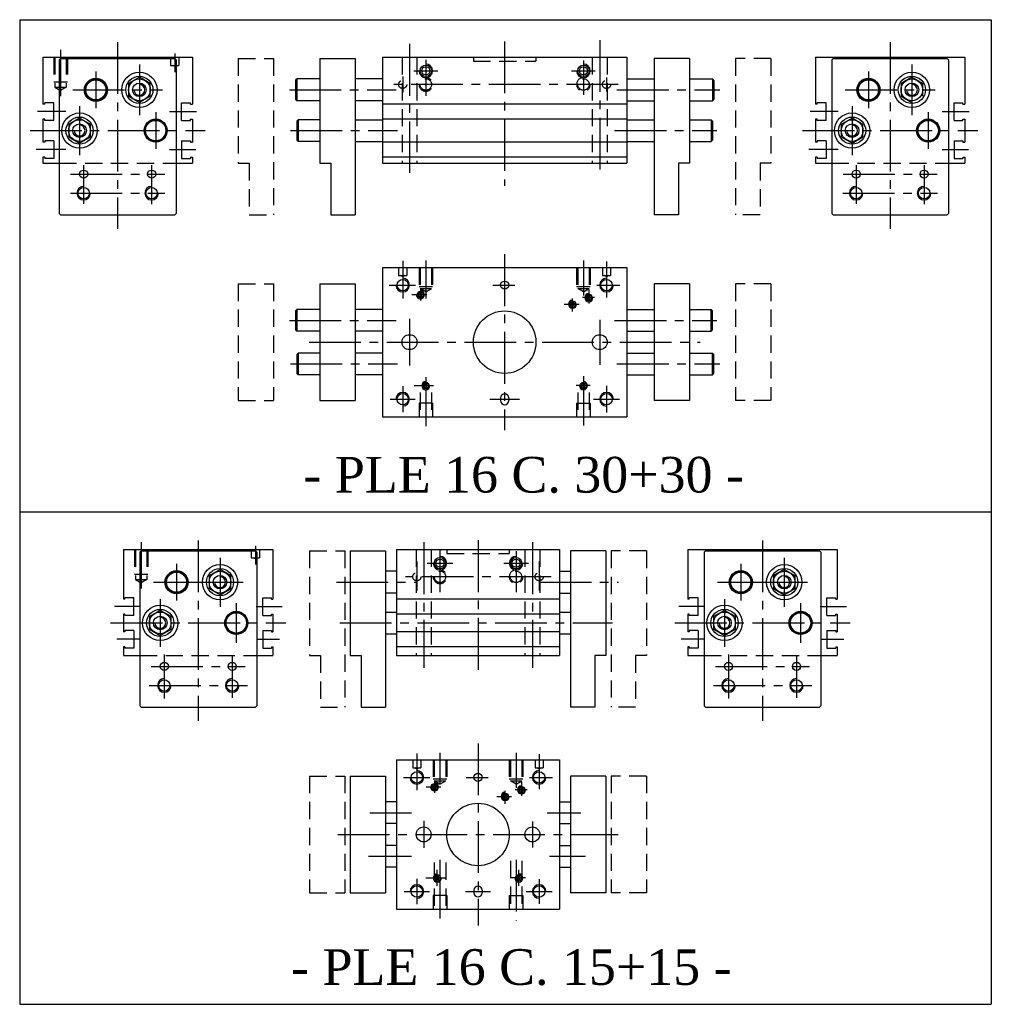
# Model space of a CAD drawing. Header units: millimetres. Extents: x 963 to 1321, y 10 to 372.
import ezdxf

# ---------------------------------------------------------------- set-up
doc = ezdxf.new("R2010")
doc.units = ezdxf.units.MM
doc.linetypes.add('CENTER2', pattern=[28.575, 19.05, -3.175, 3.175, -3.175])
doc.linetypes.add('DASHED2', pattern=[9.525, 6.35, -3.175])
doc.layers.add('1', color=2, linetype='DASHED2')
doc.layers.add('2', color=1, linetype='CENTER2')
doc.styles.get("Standard").update_dxf_attribs({"font": 'isocp.shx', "bigfont": 'chineset.shx'})

msp = doc.modelspace()

# ---------------------------------------------------------------- hatches: boundary and pattern name
h = msp.add_hatch()
h.set_pattern_fill('ANSI37', scale=0.2, style=0)
h.set_pattern_definition([(45, (1168.5636, 751.96004), (-0.4490128, 0.4490128), []), (135, (1168.5636, 751.96004), (-0.4490128, -0.4490128), [])])
h.paths.add_polyline_path([(1109.61, 271.02, 1), (1112.01, 271.02, 1)])
h = msp.add_hatch()
h.set_pattern_fill('ANSI37', scale=0.2, style=0)
h.set_pattern_definition([(45, (1224.5636, 748.46004), (-0.4490128, 0.4490128), []), (135, (1224.5636, 748.46004), (-0.4490128, -0.4490128), [])])
h.paths.add_polyline_path([(1165.61, 267.52, 1), (1168.01, 267.52, 1)])
h = msp.add_hatch()
h.set_pattern_fill('ANSI37', scale=0.2, style=0)
h.set_pattern_definition([(45, (1230.5636, 750.86004), (-0.4490128, 0.4490128), []), (135, (1230.5636, 750.86004), (-0.4490128, -0.4490128), [])])
h.paths.add_polyline_path([(1174.01, 269.92, 1), (1171.61, 269.92, 1)])
h = msp.add_hatch()
h.set_pattern_fill('ANSI37', scale=0.2, style=0)
h.set_pattern_definition([(45, (1170.5636, 718.46004), (-0.4490128, 0.4490128), []), (135, (1170.5636, 718.46004), (-0.4490128, -0.4490128), [])])
h.paths.add_polyline_path([(1111.61, 237.52, 1), (1114.01, 237.52, 1)])
h = msp.add_hatch()
h.set_pattern_fill('ANSI37', scale=0.2, style=0)
h.set_pattern_definition([(45, (1228.5636, 718.46004), (-0.4490128, 0.4490128), []), (135, (1228.5636, 718.46004), (-0.4490128, -0.4490128), [])])
h.paths.add_polyline_path([(1169.61, 237.52, 1), (1172.01, 237.52, 1)])
h = msp.add_hatch()
h.set_pattern_fill('ANSI37', scale=0.2, style=0)
h.set_pattern_definition([(45, (1173.78074, 570.7923), (-0.4490128, 0.4490128), []), (135, (1173.78074, 570.7923), (-0.4490128, -0.4490128), [])])
h.paths.add_polyline_path([(1114.82, 89.86, 1), (1117.22, 89.86, 1)])
h = msp.add_hatch()
h.set_pattern_fill('ANSI37', scale=0.2, style=0)
h.set_pattern_definition([(45, (1199.78074, 567.2923), (-0.4490128, 0.4490128), []), (135, (1199.78074, 567.2923), (-0.4490128, -0.4490128), [])])
h.paths.add_polyline_path([(1140.82, 86.36, 1), (1143.22, 86.36, 1)])
h = msp.add_hatch()
h.set_pattern_fill('ANSI37', scale=0.2, style=0)
h.set_pattern_definition([(45, (1205.78074, 569.6923), (-0.4490128, 0.4490128), []), (135, (1205.78074, 569.6923), (-0.4490128, -0.4490128), [])])
h.paths.add_polyline_path([(1149.22, 88.76, 1), (1146.82, 88.76, 1)])
h = msp.add_hatch()
h.set_pattern_fill('ANSI37', scale=0.2, style=0)
h.set_pattern_definition([(45, (1174.78074, 537.2923), (-0.4490128, 0.4490128), []), (135, (1174.78074, 537.2923), (-0.4490128, -0.4490128), [])])
h.paths.add_polyline_path([(1115.82, 56.36, 1), (1118.22, 56.36, 1)])
h = msp.add_hatch()
h.set_pattern_fill('ANSI37', scale=0.2, style=0)
h.set_pattern_definition([(45, (1204.78074, 537.2923), (-0.4490128, 0.4490128), []), (135, (1204.78074, 537.2923), (-0.4490128, -0.4490128), [])])
h.paths.add_polyline_path([(1145.82, 56.36, 1), (1148.22, 56.36, 1)])

# ---------------------------------------------------------------- linework, layer by layer
at = {"color": 7}
for p, q in [((963.38, 372.19), (963.38, 191.03)), ((963.38, 372.19), (1320.88, 372.19)), ((1320.88, 372.19), (1320.88, 191.03)), ((971.91, 358.37), (971.91, 341.12)), ((971.91, 358.37), (1026.91, 358.37)), ((978.41, 357.87), (977.91, 357.37)), ((977.91, 357.37), (977.91, 300.87)), ((978.41, 357.87), (1020.41, 357.87)), ((1020.91, 357.37), (1020.41, 357.87)), ((1020.91, 357.37), (1020.91, 300.87)), ((1026.91, 358.37), (1026.91, 341.12)), ((1073.81, 357.87), (1086.81, 357.87)), ((1073.81, 357.87), (1073.81, 319.37)), ((1086.81, 357.87), (1086.81, 300.37)), ((1096.81, 358.37), (1186.81, 358.37)), ((1096.81, 358.37), (1096.81, 319.37)), ((1186.81, 358.37), (1186.81, 319.37)), ((1196.81, 357.87), (1196.81, 300.37)), ((1209.81, 357.87), (1196.81, 357.87)), ((1209.81, 357.87), (1209.81, 319.37)), ((1256.16, 358.37), (1256.16, 341.12)), ((1256.16, 358.37), (1311.16, 358.37)), ((1262.66, 357.87), (1262.16, 357.37)), ((1262.16, 357.37), (1262.16, 300.87)), ((1262.66, 357.87), (1304.66, 357.87)), ((1305.16, 357.37), (1304.66, 357.87)), ((1305.16, 357.37), (1305.16, 300.87)), ((1311.16, 358.37), (1311.16, 341.12)), ((1007.41, 350.99), (1003.41, 348.68)), ((1003.41, 348.68), (1003.41, 344.06)), ((1011.41, 348.68), (1007.41, 350.99)), ((1011.41, 344.06), (1011.41, 348.68)), ((1064.81, 349.87), (1065.31, 350.37)), ((1064.81, 349.87), (1064.81, 342.87)), ((1073.81, 350.37), (1065.31, 350.37)), ((1065.31, 350.37), (1065.31, 342.37)), ((1096.81, 350.37), (1086.81, 350.37)), ((1186.81, 350.37), (1196.81, 350.37)), ((1209.81, 350.37), (1218.31, 350.37)), ((1218.81, 349.87), (1218.31, 350.37)), ((1218.31, 350.37), (1218.31, 342.37)), ((1218.81, 349.87), (1218.81, 342.87)), ((1291.66, 350.99), (1287.66, 348.68)), ((1287.66, 348.68), (1287.66, 344.06)), ((1295.66, 348.68), (1291.66, 350.99)), ((1295.66, 344.06), (1295.66, 348.68)), ((972.61, 341.12), (971.91, 341.12)), ((972.61, 341.12), (972.61, 341.62)), ((975.91, 341.62), (972.61, 341.62)), ((975.91, 335.12), (975.91, 341.62)), ((1003.41, 344.06), (1007.41, 341.75)), ((1011.41, 344.06), (1007.41, 341.75)), ((1022.91, 335.12), (1022.91, 341.62)), ((1022.91, 341.62), (1026.21, 341.62)), ((1026.21, 341.12), (1026.21, 341.62)), ((1026.21, 341.12), (1026.91, 341.12)), ((1064.81, 342.87), (1065.31, 342.37)), ((1073.81, 342.37), (1065.31, 342.37)), ((1096.81, 342.37), (1086.81, 342.37)), ((1186.81, 341.12), (1096.81, 341.12)), ((1186.81, 342.37), (1196.81, 342.37)), ((1209.81, 342.37), (1218.31, 342.37)), ((1218.81, 342.87), (1218.31, 342.37)), ((1256.86, 341.12), (1256.16, 341.12)), ((1260.16, 341.62), (1256.86, 341.62)), ((1256.86, 341.12), (1256.86, 341.62)), ((1260.16, 335.12), (1260.16, 341.62)), ((1287.66, 344.06), (1291.66, 341.75)), ((1307.16, 341.62), (1310.46, 341.62)), ((1307.16, 335.12), (1307.16, 341.62)), ((1310.46, 341.12), (1310.46, 341.62)), ((1310.46, 341.12), (1311.16, 341.12)), ((971.91, 335.62), (971.91, 327.12)), ((972.61, 335.62), (971.91, 335.62)), ((972.61, 335.12), (972.61, 335.62)), ((975.91, 335.12), (972.61, 335.12)), ((985.41, 335.99), (981.41, 333.68)), ((981.41, 333.68), (981.41, 329.06)), ((989.41, 333.68), (985.41, 335.99)), ((989.41, 329.06), (989.41, 333.68)), ((1022.91, 335.12), (1026.21, 335.12)), ((1026.21, 335.12), (1026.21, 335.62)), ((1026.21, 335.62), (1026.91, 335.62)), ((1026.91, 335.62), (1026.91, 327.12)), ((1065.31, 334.87), (1065.81, 335.37)), ((1065.31, 334.87), (1065.31, 327.87)), ((1073.81, 335.37), (1065.81, 335.37)), ((1065.81, 335.37), (1065.81, 327.37)), ((1086.81, 335.37), (1096.81, 335.37)), ((1186.81, 335.62), (1096.81, 335.62)), ((1186.81, 335.37), (1196.81, 335.37)), ((1209.81, 335.37), (1217.81, 335.37)), ((1217.81, 335.37), (1217.81, 327.37)), ((1218.31, 334.87), (1217.81, 335.37)), ((1218.31, 334.87), (1218.31, 327.87)), ((1256.16, 335.62), (1256.16, 327.12)), ((1256.86, 335.62), (1256.16, 335.62)), ((1256.86, 335.12), (1256.86, 335.62)), ((1260.16, 335.12), (1256.86, 335.12)), ((1269.66, 335.99), (1265.66, 333.68)), ((1265.66, 333.68), (1265.66, 329.06)), ((1273.66, 333.68), (1269.66, 335.99)), ((1273.66, 329.06), (1273.66, 333.68)), ((1307.16, 335.12), (1310.46, 335.12)), ((1310.46, 335.12), (1310.46, 335.62)), ((1310.46, 335.62), (1311.16, 335.62)), ((1311.16, 335.62), (1311.16, 327.12)), ((972.61, 327.12), (971.91, 327.12)), ((972.61, 327.62), (972.61, 327.12)), ((975.91, 327.62), (972.61, 327.62)), ((975.91, 327.62), (975.91, 321.12)), ((981.41, 329.06), (985.41, 326.75)), ((985.41, 326.75), (989.41, 329.06)), ((1022.91, 327.62), (1026.21, 327.62)), ((1022.91, 327.62), (1022.91, 321.12)), ((1026.21, 327.62), (1026.21, 327.12)), ((1026.21, 327.12), (1026.91, 327.12)), ((1065.31, 327.87), (1065.81, 327.37)), ((1073.81, 327.37), (1065.81, 327.37)), ((1086.81, 327.37), (1096.81, 327.37)), ((1186.81, 327.12), (1096.81, 327.12)), ((1186.81, 327.37), (1196.81, 327.37)), ((1209.81, 327.37), (1217.81, 327.37)), ((1218.31, 327.87), (1217.81, 327.37)), ((1256.86, 327.12), (1256.16, 327.12)), ((1256.86, 327.62), (1256.86, 327.12)), ((1260.16, 327.62), (1256.86, 327.62)), ((1260.16, 327.62), (1260.16, 321.12)), ((1265.66, 329.06), (1269.66, 326.75)), ((1269.66, 326.75), (1273.66, 329.06)), ((1307.16, 327.62), (1310.46, 327.62)), ((1307.16, 327.62), (1307.16, 321.12)), ((1310.46, 327.62), (1310.46, 327.12)), ((1310.46, 327.12), (1311.16, 327.12)), ((971.91, 321.62), (971.91, 319.37)), ((972.61, 321.62), (971.91, 321.62)), ((971.91, 319.37), (977.91, 319.37)), ((972.61, 321.62), (972.61, 321.12)), ((975.91, 321.12), (972.61, 321.12)), ((1020.91, 319.37), (1026.91, 319.37)), ((1022.91, 321.12), (1026.21, 321.12)), ((1026.21, 321.62), (1026.21, 321.12)), ((1026.21, 321.62), (1026.91, 321.62)), ((1026.91, 321.62), (1026.91, 319.37)), ((1073.81, 319.37), (1077.81, 319.37)), ((1077.81, 319.37), (1077.81, 300.37)), ((1186.81, 321.62), (1096.81, 321.62)), ((1096.81, 319.37), (1186.81, 319.37)), ((1205.81, 319.37), (1205.81, 300.37)), ((1209.81, 319.37), (1205.81, 319.37)), ((1256.16, 321.62), (1256.16, 319.37)), ((1256.86, 321.62), (1256.16, 321.62)), ((1256.16, 319.37), (1262.16, 319.37)), ((1256.86, 321.62), (1256.86, 321.12)), ((1260.16, 321.12), (1256.86, 321.12)), ((1305.16, 319.37), (1311.16, 319.37)), ((1307.16, 321.12), (1310.46, 321.12)), ((1310.46, 321.62), (1310.46, 321.12)), ((1310.46, 321.62), (1311.16, 321.62)), ((1311.16, 321.62), (1311.16, 319.37)), ((978.41, 300.37), (977.91, 300.87)), ((1020.91, 300.87), (1020.41, 300.37)), ((1262.66, 300.37), (1262.16, 300.87)), ((1305.16, 300.87), (1304.66, 300.37)), ((978.41, 300.37), (1020.41, 300.37)), ((1077.81, 300.37), (1086.81, 300.37)), ((1205.81, 300.37), (1196.81, 300.37)), ((1262.66, 300.37), (1304.66, 300.37)), ((1096.81, 281.02), (1096.81, 226.02)), ((1096.81, 281.02), (1186.81, 281.02)), ((1186.81, 281.02), (1186.81, 226.02)), ((1073.81, 275.02), (1073.81, 232.02)), ((1073.81, 275.02), (1086.81, 275.02)), ((1086.81, 275.02), (1086.81, 232.02)), ((1196.81, 275.02), (1196.81, 232.02)), ((1209.81, 275.02), (1196.81, 275.02)), ((1209.81, 275.02), (1209.81, 232.02)), ((1064.81, 265.02), (1065.31, 265.52)), ((1064.81, 265.02), (1064.81, 258.02)), ((1065.31, 265.52), (1065.31, 257.52)), ((1073.81, 265.52), (1065.31, 265.52)), ((1096.81, 265.52), (1086.81, 265.52)), ((1186.81, 265.52), (1196.81, 265.52)), ((1209.81, 265.52), (1217.81, 265.52)), ((1217.81, 257.52), (1217.81, 265.52)), ((1218.31, 265.02), (1217.81, 265.52)), ((1218.31, 258.02), (1218.31, 265.02)), ((1064.81, 258.02), (1065.31, 257.52)), ((1073.81, 257.52), (1065.31, 257.52)), ((1096.81, 257.52), (1086.81, 257.52)), ((1186.81, 257.52), (1196.81, 257.52)), ((1209.81, 257.52), (1217.81, 257.52)), ((1218.31, 258.02), (1217.81, 257.52)), ((1065.31, 249.02), (1065.81, 249.52)), ((1065.31, 249.02), (1065.31, 242.02)), ((1065.81, 249.52), (1065.81, 241.52)), ((1073.81, 249.52), (1065.81, 249.52)), ((1096.81, 249.52), (1086.81, 249.52)), ((1186.81, 249.52), (1196.81, 249.52)), ((1209.81, 249.52), (1218.31, 249.52)), ((1218.31, 241.52), (1218.31, 249.52)), ((1218.81, 249.02), (1218.31, 249.52)), ((1218.81, 242.02), (1218.81, 249.02)), ((1065.31, 242.02), (1065.81, 241.52)), ((1073.81, 241.52), (1065.81, 241.52)), ((1096.81, 241.52), (1086.81, 241.52)), ((1186.81, 241.52), (1196.81, 241.52)), ((1209.81, 241.52), (1218.31, 241.52)), ((1218.81, 242.02), (1218.31, 241.52)), ((1073.81, 232.02), (1086.81, 232.02)), ((1140.31, 233.02), (1140.31, 232.02)), ((1143.31, 233.02), (1143.31, 232.02)), ((1209.81, 232.02), (1196.81, 232.02)), ((1096.81, 226.02), (1186.81, 226.02)), ((963.38, 191.03), (1320.88, 191.03)), ((963.38, 191.03), (963.38, 9.86)), ((1320.88, 191.03), (1320.88, 9.86)), ((1001.58, 177.2), (1056.58, 177.2)), ((1001.58, 177.2), (1001.58, 158.95)), ((1008.08, 176.7), (1007.58, 176.2)), ((1007.58, 176.2), (1007.58, 119.7)), ((1008.08, 176.7), (1050.08, 176.7)), ((1050.58, 176.2), (1050.08, 176.7)), ((1050.58, 176.2), (1050.58, 119.7)), ((1056.58, 177.2), (1056.58, 158.95)), ((1085.02, 176.7), (1085.02, 138.2)), ((1085.02, 176.7), (1098.02, 176.7)), ((1098.02, 176.7), (1098.02, 119.2)), ((1102.02, 177.2), (1162.02, 177.2)), ((1102.02, 177.2), (1102.02, 138.2)), ((1162.02, 177.2), (1162.02, 138.2)), ((1166.02, 176.7), (1166.02, 119.2)), ((1179.02, 176.7), (1166.02, 176.7)), ((1179.02, 176.7), (1179.02, 138.2)), ((1209.21, 177.2), (1264.21, 177.2)), ((1209.21, 177.2), (1209.21, 158.95)), ((1215.71, 176.7), (1215.21, 176.2)), ((1215.21, 176.2), (1215.21, 119.7)), ((1215.71, 176.7), (1257.71, 176.7)), ((1258.21, 176.2), (1257.71, 176.7)), ((1258.21, 176.2), (1258.21, 119.7)), ((1264.21, 177.2), (1264.21, 158.95)), ((1037.08, 169.82), (1033.08, 167.51)), ((1033.08, 167.51), (1033.08, 162.89)), ((1041.08, 167.51), (1037.08, 169.82)), ((1041.08, 162.89), (1041.08, 167.51)), ((1102.02, 169.2), (1098.02, 169.2)), ((1162.02, 169.2), (1166.02, 169.2)), ((1244.71, 169.82), (1240.71, 167.51)), ((1240.71, 167.51), (1240.71, 162.89)), ((1248.71, 167.51), (1244.71, 169.82)), ((1248.71, 162.89), (1248.71, 167.51)), ((1005.38, 159.45), (1002.08, 159.45)), ((1002.08, 158.95), (1002.08, 159.45)), ((1005.38, 152.95), (1005.38, 159.45)), ((1033.08, 162.89), (1037.08, 160.58)), ((1037.08, 160.58), (1041.08, 162.89)), ((1052.78, 152.95), (1052.78, 159.45)), ((1052.78, 159.45), (1056.08, 159.45)), ((1056.08, 158.95), (1056.08, 159.45)), ((1102.02, 161.2), (1098.02, 161.2)), ((1162.02, 161.2), (1166.02, 161.2)), ((1213.01, 159.45), (1209.71, 159.45)), ((1209.71, 158.95), (1209.71, 159.45)), ((1213.01, 152.95), (1213.01, 159.45)), ((1240.71, 162.89), (1244.71, 160.58)), ((1244.71, 160.58), (1248.71, 162.89)), ((1260.41, 152.95), (1260.41, 159.45)), ((1260.41, 159.45), (1263.71, 159.45)), ((1263.71, 158.95), (1263.71, 159.45)), ((1002.08, 158.95), (1001.58, 158.95)), ((1056.08, 158.95), (1056.58, 158.95)), ((1162.02, 158.95), (1102.02, 158.95)), ((1209.71, 158.95), (1209.21, 158.95)), ((1263.71, 158.95), (1264.21, 158.95)), ((1001.58, 153.45), (1001.58, 146.95)), ((1002.08, 153.45), (1001.58, 153.45)), ((1002.08, 152.95), (1002.08, 153.45)), ((1005.38, 152.95), (1002.08, 152.95)), ((1015.08, 154.82), (1011.08, 152.51)), ((1011.08, 152.51), (1011.08, 147.89)), ((1019.08, 152.51), (1015.08, 154.82)), ((1019.08, 147.89), (1019.08, 152.51)), ((1052.78, 152.95), (1056.08, 152.95)), ((1056.08, 153.45), (1056.58, 153.45)), ((1056.08, 152.95), (1056.08, 153.45)), ((1056.58, 153.45), (1056.58, 146.95)), ((1098.02, 154.2), (1102.02, 154.2)), ((1162.02, 153.45), (1102.02, 153.45)), ((1162.02, 154.2), (1166.02, 154.2)), ((1209.21, 153.45), (1209.21, 146.95)), ((1209.71, 153.45), (1209.21, 153.45)), ((1209.71, 152.95), (1209.71, 153.45)), ((1213.01, 152.95), (1209.71, 152.95)), ((1222.71, 154.82), (1218.71, 152.51)), ((1218.71, 152.51), (1218.71, 147.89)), ((1226.71, 152.51), (1222.71, 154.82)), ((1226.71, 147.89), (1226.71, 152.51)), ((1260.41, 152.95), (1263.71, 152.95)), ((1263.71, 152.95), (1263.71, 153.45)), ((1263.71, 153.45), (1264.21, 153.45)), ((1264.21, 153.45), (1264.21, 146.95)), ((1002.08, 146.95), (1001.58, 146.95)), ((1005.38, 147.45), (1002.08, 147.45)), ((1002.08, 147.45), (1002.08, 146.95)), ((1005.38, 147.45), (1005.38, 140.95)), ((1011.08, 147.89), (1015.08, 145.58)), ((1015.08, 145.58), (1019.08, 147.89)), ((1052.78, 147.45), (1052.78, 140.95)), ((1052.78, 147.45), (1056.08, 147.45)), ((1056.08, 147.45), (1056.08, 146.95)), ((1056.08, 146.95), (1056.58, 146.95)), ((1098.02, 146.2), (1102.02, 146.2)), ((1162.02, 146.95), (1102.02, 146.95)), ((1162.02, 146.2), (1166.02, 146.2)), ((1209.71, 146.95), (1209.21, 146.95)), ((1213.01, 147.45), (1209.71, 147.45)), ((1209.71, 147.45), (1209.71, 146.95)), ((1213.01, 147.45), (1213.01, 140.95)), ((1218.71, 147.89), (1222.71, 145.58)), ((1222.71, 145.58), (1226.71, 147.89)), ((1260.41, 147.45), (1260.41, 140.95)), ((1260.41, 147.45), (1263.71, 147.45)), ((1263.71, 147.45), (1263.71, 146.95)), ((1263.71, 146.95), (1264.21, 146.95)), ((1001.58, 141.45), (1001.58, 138.2)), ((1002.08, 141.45), (1001.58, 141.45)), ((1002.08, 141.45), (1002.08, 140.95)), ((1056.08, 141.45), (1056.58, 141.45)), ((1056.08, 141.45), (1056.08, 140.95)), ((1056.58, 141.45), (1056.58, 138.2)), ((1162.02, 141.45), (1102.02, 141.45)), ((1209.21, 141.45), (1209.21, 138.2)), ((1209.71, 141.45), (1209.21, 141.45)), ((1209.71, 141.45), (1209.71, 140.95)), ((1263.71, 141.45), (1263.71, 140.95)), ((1263.71, 141.45), (1264.21, 141.45)), ((1264.21, 141.45), (1264.21, 138.2)), ((1001.58, 138.2), (1007.58, 138.2)), ((1005.38, 140.95), (1002.08, 140.95)), ((1050.58, 138.2), (1056.58, 138.2)), ((1052.78, 140.95), (1056.08, 140.95)), ((1085.02, 138.2), (1089.02, 138.2)), ((1089.02, 138.2), (1089.02, 119.2)), ((1102.02, 138.2), (1162.02, 138.2)), ((1175.02, 138.2), (1175.02, 119.2)), ((1179.02, 138.2), (1175.02, 138.2)), ((1209.21, 138.2), (1215.21, 138.2)), ((1213.01, 140.95), (1209.71, 140.95)), ((1258.21, 138.2), (1264.21, 138.2)), ((1260.41, 140.95), (1263.71, 140.95)), ((1008.08, 119.2), (1007.58, 119.7)), ((1050.58, 119.7), (1050.08, 119.2)), ((1215.71, 119.2), (1215.21, 119.7)), ((1258.21, 119.7), (1257.71, 119.2)), ((1008.08, 119.2), (1050.08, 119.2)), ((1089.02, 119.2), (1098.02, 119.2)), ((1175.02, 119.2), (1166.02, 119.2)), ((1215.71, 119.2), (1257.71, 119.2)), ((1102.02, 99.86), (1162.02, 99.86)), ((1102.02, 99.86), (1102.02, 44.86)), ((1162.02, 99.86), (1162.02, 44.86)), ((1085.02, 93.86), (1085.02, 50.86)), ((1085.02, 93.86), (1098.02, 93.86)), ((1098.02, 93.86), (1098.02, 50.86)), ((1166.02, 93.86), (1166.02, 50.86)), ((1179.02, 93.86), (1166.02, 93.86)), ((1179.02, 93.86), (1179.02, 50.86)), ((1102.02, 84.36), (1098.02, 84.36)), ((1162.02, 84.36), (1166.02, 84.36)), ((1102.02, 76.36), (1098.02, 76.36)), ((1162.02, 76.36), (1166.02, 76.36)), ((1102.02, 68.36), (1098.02, 68.36)), ((1162.02, 68.36), (1166.02, 68.36)), ((1102.02, 60.36), (1098.02, 60.36)), ((1162.02, 60.36), (1166.02, 60.36)), ((1085.02, 50.86), (1098.02, 50.86)), ((1130.52, 51.86), (1130.52, 50.86)), ((1133.52, 51.86), (1133.52, 50.86)), ((1179.02, 50.86), (1166.02, 50.86)), ((1102.02, 44.86), (1162.02, 44.86)), ((963.38, 9.86), (1110.86, 9.86)), ((963.38, 9.86), (1110.86, 9.86)), ((963.38, 9.86), (1320.88, 9.86))]:
    msp.add_line(p, q, dxfattribs=at)
at = {"color": 7, "linetype": 'DASHED2'}
for p, q in [((1043.81, 357.87), (1043.81, 319.37)), ((1043.81, 357.87), (1056.81, 357.87)), ((1056.81, 357.87), (1056.81, 300.37)), ((1226.81, 357.87), (1226.81, 300.37)), ((1239.81, 357.87), (1226.81, 357.87)), ((1239.81, 357.87), (1239.81, 319.37)), ((1043.81, 319.37), (1047.81, 319.37)), ((1047.81, 319.37), (1047.81, 300.37)), ((1239.81, 319.37), (1235.81, 319.37)), ((1235.81, 319.37), (1235.81, 300.37)), ((1047.81, 300.37), (1056.81, 300.37)), ((1235.81, 300.37), (1226.81, 300.37)), ((1043.81, 275.02), (1056.81, 275.02)), ((1043.81, 275.02), (1043.81, 232.02)), ((1056.81, 275.02), (1056.81, 232.02)), ((1239.81, 275.02), (1226.81, 275.02)), ((1226.81, 275.02), (1226.81, 232.02)), ((1239.81, 275.02), (1239.81, 232.02)), ((1043.81, 232.02), (1056.81, 232.02)), ((1239.81, 232.02), (1226.81, 232.02)), ((1070.02, 176.7), (1070.02, 138.2)), ((1070.02, 176.7), (1083.02, 176.7)), ((1083.02, 176.7), (1083.02, 119.2)), ((1181.02, 176.7), (1181.02, 119.2)), ((1194.02, 176.7), (1181.02, 176.7)), ((1194.02, 176.7), (1194.02, 138.2)), ((1070.02, 138.2), (1074.02, 138.2)), ((1074.02, 138.2), (1074.02, 119.2)), ((1194.02, 138.2), (1190.02, 138.2)), ((1190.02, 138.2), (1190.02, 119.2)), ((1074.02, 119.2), (1083.02, 119.2)), ((1190.02, 119.2), (1181.02, 119.2)), ((1070.02, 93.86), (1070.02, 50.86)), ((1070.02, 93.86), (1083.02, 93.86)), ((1083.02, 93.86), (1083.02, 50.86)), ((1181.02, 93.86), (1181.02, 50.86)), ((1194.02, 93.86), (1181.02, 93.86)), ((1194.02, 93.86), (1194.02, 50.86)), ((1070.02, 50.86), (1083.02, 50.86)), ((1194.02, 50.86), (1181.02, 50.86))]:
    msp.add_line(p, q, dxfattribs=at)
at = {"color": 7}
for centre, radius in [((1112.81, 353.37), 2.1), ((1170.81, 353.37), 2.1), ((1007.41, 346.37), 6.5), ((1112.81, 353.37), 1.5), ((1170.81, 353.37), 1.5), ((1291.66, 346.37), 6.5), ((991.41, 346.37), 4.25), ((991.41, 346.37), 4), ((991.41, 346.37), 3.7), ((1007.41, 346.37), 5), ((1007.41, 346.37), 4), ((1007.41, 346.37), 2.5), ((1275.66, 346.37), 4.25), ((1275.66, 346.37), 4), ((1275.66, 346.37), 3.7), ((1291.66, 346.37), 5), ((1291.66, 346.37), 4), ((1291.66, 346.37), 2.5), ((985.41, 331.37), 6.5), ((1269.66, 331.37), 6.5), ((985.41, 331.37), 5), ((985.41, 331.37), 4), ((985.41, 331.37), 2.5), ((1013.41, 331.37), 4.25), ((1013.41, 331.37), 4), ((1013.41, 331.37), 3.75), ((1269.66, 331.37), 5), ((1269.66, 331.37), 4), ((1269.66, 331.37), 2.5), ((1297.66, 331.37), 4.25), ((1297.66, 331.37), 4), ((1297.66, 331.37), 3.75), ((986.91, 315.37), 1.5), ((1011.91, 315.37), 1.5), ((1271.16, 315.37), 1.5), ((1296.16, 315.37), 1.5), ((986.91, 308.37), 2.1), ((1011.91, 308.37), 2.1), ((1271.16, 308.37), 2.1), ((1296.16, 308.37), 2.1), ((1104.31, 274.52), 2.1), ((1141.81, 274.52), 1.5), ((1179.31, 274.52), 2.1), ((1110.81, 271.02), 1.2), ((1166.81, 267.52), 1.2), ((1172.81, 269.92), 1.2), ((1141.81, 253.52), 11.5), ((1106.81, 253.52), 2.75), ((1176.81, 253.52), 2.75), ((1112.81, 237.52), 1.2), ((1170.81, 237.52), 1.2), ((1104.31, 232.52), 2.1), ((1179.31, 232.52), 2.1), ((1118.02, 172.2), 2.1), ((1146.02, 172.2), 2.1), ((1037.08, 165.2), 6.5), ((1118.02, 172.2), 1.5), ((1146.02, 172.2), 1.5), ((1244.71, 165.2), 6.5), ((1021.08, 165.2), 4.25), ((1021.08, 165.2), 4), ((1021.08, 165.2), 3.7), ((1037.08, 165.2), 5), ((1037.08, 165.2), 4), ((1037.08, 165.2), 2.5), ((1228.71, 165.2), 4.25), ((1228.71, 165.2), 4), ((1228.71, 165.2), 3.7), ((1244.71, 165.2), 5), ((1244.71, 165.2), 4), ((1244.71, 165.2), 2.5), ((1015.08, 150.2), 6.5), ((1222.71, 150.2), 6.5), ((1015.08, 150.2), 5), ((1015.08, 150.2), 4), ((1015.08, 150.2), 2.5), ((1043.08, 150.2), 4.25), ((1043.08, 150.2), 4), ((1043.08, 150.2), 3.75), ((1222.71, 150.2), 5), ((1222.71, 150.2), 4), ((1222.71, 150.2), 2.5), ((1250.71, 150.2), 4.25), ((1250.71, 150.2), 4), ((1250.71, 150.2), 3.75), ((1016.58, 134.2), 1.5), ((1041.58, 134.2), 1.5), ((1224.21, 134.2), 1.5), ((1249.21, 134.2), 1.5), ((1016.58, 127.2), 2.1), ((1041.58, 127.2), 2.1), ((1224.21, 127.2), 2.1), ((1249.21, 127.2), 2.1), ((1109.52, 93.36), 2.1), ((1132.02, 93.36), 1.5), ((1154.52, 93.36), 2.1), ((1116.02, 89.86), 1.2), ((1142.02, 86.36), 1.2), ((1148.02, 88.76), 1.2), ((1132.02, 72.36), 11.5), ((1112.02, 72.36), 2.75), ((1152.02, 72.36), 2.75), ((1117.02, 56.36), 1.2), ((1147.02, 56.36), 1.2), ((1109.52, 51.36), 2.1), ((1154.52, 51.36), 2.1)]:
    msp.add_circle(centre, radius, dxfattribs=at)
for centre, radius, start, end in [((1112.81, 353.37), 2.5, 180, 90), ((1170.81, 353.37), 2.5, 180, 90), ((1007.41, 346.37), 2.01, 180, 90), ((1291.66, 346.37), 2.01, 180, 90), ((985.41, 331.37), 2.01, 180, 90), ((1269.66, 331.37), 2.01, 180, 90), ((986.91, 308.37), 2.5, 90, 0), ((1011.91, 308.37), 2.5, 90, 0), ((1271.16, 308.37), 2.5, 90, 0), ((1296.16, 308.37), 2.5, 90, 0), ((1104.31, 274.52), 2.5, 180, 90), ((1179.31, 274.52), 2.5, 90, 0), ((1110.81, 271.02), 1.5, 180, 90), ((1166.81, 267.52), 1.5, 90, 360), ((1172.81, 269.92), 1.5, 90, 360), ((1112.81, 237.52), 1.5, 90, 0), ((1170.81, 237.52), 1.5, 180, 90), ((1104.31, 232.52), 2.5, 270, 180), ((1141.81, 233.02), 1.5, 0, 180), ((1141.81, 232.02), 1.5, 180, 0), ((1179.31, 232.52), 2.5, 0, 270), ((1118.02, 172.2), 2.5, 180, 90), ((1146.02, 172.2), 2.5, 90, 0), ((1037.08, 165.2), 2.01, 180, 90), ((1244.71, 165.2), 2.01, 180, 90), ((1015.08, 150.2), 2.01, 180, 90), ((1222.71, 150.2), 2.01, 180, 90), ((1016.58, 127.2), 2.5, 90, 0), ((1041.58, 127.2), 2.5, 90, 0), ((1224.21, 127.2), 2.5, 90, 0), ((1249.21, 127.2), 2.5, 90, 0), ((1109.52, 93.36), 2.5, 180, 90), ((1154.52, 93.36), 2.5, 90, 0), ((1116.02, 89.86), 1.5, 180, 90), ((1142.02, 86.36), 1.5, 90, 360), ((1148.02, 88.76), 1.5, 90, 360), ((1117.02, 56.36), 1.5, 90, 0), ((1147.02, 56.36), 1.5, 180, 90), ((1109.52, 51.36), 2.5, 270, 180), ((1132.02, 51.86), 1.5, 0, 180), ((1132.02, 50.86), 1.5, 180, 0), ((1154.52, 51.36), 2.5, 0, 270)]:
    msp.add_arc(centre, radius, start, end, dxfattribs=at)
at = {"layer": '1', "color": 7}
for p, q in [((975.91, 358.37), (975.91, 349.37)), ((976.31, 358.37), (976.31, 347.37)), ((980.51, 358.37), (980.51, 347.37)), ((980.91, 358.37), (980.91, 349.37)), ((1018.91, 358.37), (1018.91, 355.37)), ((1018.91, 355.37), (1021.91, 355.37)), ((1020.41, 354.91), (1019.61, 355.37)), ((1021.21, 355.37), (1020.41, 354.91)), ((1021.91, 358.37), (1021.91, 355.37)), ((1104.06, 358.37), (1104.06, 319.37)), ((1109.56, 358.37), (1109.56, 319.37)), ((1130.31, 358.37), (1130.31, 356.87)), ((1130.31, 356.87), (1153.31, 356.87)), ((1153.31, 358.37), (1153.31, 356.87)), ((1174.06, 358.37), (1174.06, 319.37)), ((1179.56, 358.37), (1179.56, 319.37)), ((975.91, 349.37), (980.91, 349.37)), ((976.31, 347.37), (980.51, 347.37)), ((976.31, 347.37), (978.41, 346.16)), ((980.51, 347.37), (978.41, 346.16)), ((977.91, 319.37), (1020.91, 319.37)), ((1262.16, 319.37), (1305.16, 319.37)), ((1102.81, 281.02), (1102.81, 278.02)), ((1105.81, 281.02), (1105.81, 278.02)), ((1110.31, 281.02), (1110.31, 274.02)), ((1110.71, 281.02), (1110.71, 273.24)), ((1114.91, 281.02), (1114.91, 273.24)), ((1115.31, 281.02), (1115.31, 274.02)), ((1168.31, 281.02), (1168.31, 274.02)), ((1168.71, 281.02), (1168.71, 273.24)), ((1172.91, 281.02), (1172.91, 273.24)), ((1173.31, 281.02), (1173.31, 274.02)), ((1177.81, 281.02), (1177.81, 278.02)), ((1180.81, 281.02), (1180.81, 278.02)), ((1102.81, 278.02), (1105.81, 278.02)), ((1104.31, 277.56), (1103.51, 278.02)), ((1105.11, 278.02), (1104.31, 277.56)), ((1177.81, 278.02), (1180.81, 278.02)), ((1179.31, 277.56), (1178.51, 278.02)), ((1180.11, 278.02), (1179.31, 277.56)), ((1110.31, 274.02), (1115.31, 274.02)), ((1110.71, 273.24), (1114.91, 273.24)), ((1112.81, 272.02), (1110.71, 273.24)), ((1112.81, 272.02), (1114.91, 273.24)), ((1168.31, 274.02), (1173.31, 274.02)), ((1168.71, 273.24), (1172.91, 273.24)), ((1170.81, 272.02), (1168.71, 273.24)), ((1170.81, 272.02), (1172.91, 273.24)), ((1110.71, 235.02), (1110.71, 226.02)), ((1114.91, 235.02), (1114.91, 226.02)), ((1168.71, 235.02), (1168.71, 226.02)), ((1172.91, 235.02), (1172.91, 226.02)), ((1115.31, 231.02), (1110.31, 231.02)), ((1110.31, 231.02), (1110.31, 226.02)), ((1115.31, 231.02), (1115.31, 226.02)), ((1168.31, 231.02), (1168.31, 226.02)), ((1168.31, 231.02), (1173.31, 231.02)), ((1173.31, 231.02), (1173.31, 226.02)), ((1005.58, 177.2), (1005.58, 168.2)), ((1005.98, 177.2), (1005.98, 166.2)), ((1010.18, 177.2), (1010.18, 166.2)), ((1010.58, 177.2), (1010.58, 168.2)), ((1048.58, 177.2), (1048.58, 174.2)), ((1048.58, 174.2), (1051.58, 174.2)), ((1050.08, 173.74), (1049.28, 174.2)), ((1050.88, 174.2), (1050.08, 173.74)), ((1051.58, 177.2), (1051.58, 174.2)), ((1109.27, 177.2), (1109.27, 138.2)), ((1114.77, 177.2), (1114.77, 138.2)), ((1120.52, 177.2), (1120.52, 175.7)), ((1120.52, 175.7), (1143.52, 175.7)), ((1143.52, 177.2), (1143.52, 175.7)), ((1149.27, 177.2), (1149.27, 138.2)), ((1154.77, 177.2), (1154.77, 138.2)), ((1005.58, 168.2), (1010.58, 168.2)), ((1005.98, 166.2), (1010.18, 166.2)), ((1005.98, 166.2), (1008.08, 164.99)), ((1010.18, 166.2), (1008.08, 164.99)), ((1007.58, 138.2), (1050.58, 138.2)), ((1215.21, 138.2), (1258.21, 138.2)), ((1108.02, 99.86), (1108.02, 96.86)), ((1111.02, 99.86), (1111.02, 96.86)), ((1115.52, 99.86), (1115.52, 92.86)), ((1115.92, 99.86), (1115.92, 92.07)), ((1120.12, 99.86), (1120.12, 92.07)), ((1120.52, 99.86), (1120.52, 92.86)), ((1143.52, 99.86), (1143.52, 92.86)), ((1143.92, 99.86), (1143.92, 92.07)), ((1148.12, 99.86), (1148.12, 92.07)), ((1148.52, 99.86), (1148.52, 92.86)), ((1153.02, 99.86), (1153.02, 96.86)), ((1156.02, 99.86), (1156.02, 96.86)), ((1108.02, 96.86), (1111.02, 96.86)), ((1109.52, 96.39), (1108.72, 96.86)), ((1110.32, 96.86), (1109.52, 96.39)), ((1153.02, 96.86), (1156.02, 96.86)), ((1154.52, 96.39), (1153.72, 96.86)), ((1155.32, 96.86), (1154.52, 96.39)), ((1115.52, 92.86), (1120.52, 92.86)), ((1115.92, 92.07), (1120.12, 92.07)), ((1118.02, 90.86), (1115.92, 92.07)), ((1118.02, 90.86), (1120.12, 92.07)), ((1143.52, 92.86), (1148.52, 92.86)), ((1143.92, 92.07), (1148.12, 92.07)), ((1146.02, 90.86), (1143.92, 92.07)), ((1146.02, 90.86), (1148.12, 92.07)), ((1115.92, 62.03), (1115.92, 44.86)), ((1120.12, 62.03), (1120.12, 44.86)), ((1143.92, 62.68), (1143.92, 44.86)), ((1148.12, 62.68), (1148.12, 44.86)), ((1115.52, 49.86), (1115.52, 44.86)), ((1120.52, 49.86), (1115.52, 49.86)), ((1120.52, 49.86), (1120.52, 44.86)), ((1143.52, 49.86), (1143.52, 44.86)), ((1143.52, 49.86), (1148.52, 49.86)), ((1148.52, 49.86), (1148.52, 44.86))]:
    msp.add_line(p, q, dxfattribs=at)
for centre, radius in [((1104.31, 348.37), 1.5), ((1112.81, 348.37), 2.1), ((1170.81, 348.37), 2.1), ((1179.31, 348.37), 1.5), ((1109.52, 167.2), 1.5), ((1118.02, 167.2), 2.1), ((1146.02, 167.2), 2.1), ((1154.52, 167.2), 1.5)]:
    msp.add_circle(centre, radius, dxfattribs=at)
for centre, start, end in [((1112.81, 348.37), 180, 90), ((1170.81, 348.37), 90, 0), ((1118.02, 167.2), 180, 90), ((1146.02, 167.2), 90, 0)]:
    msp.add_arc(centre, 2.5, start, end, dxfattribs=at)
at = {"layer": '2', "color": 7}
for p, q in [((999.41, 363.93), (999.41, 295.26)), ((1106.81, 363.26), (1106.81, 315.83)), ((1141.81, 364.17), (1141.81, 311.05)), ((1176.81, 364.69), (1176.81, 314.8)), ((1283.66, 363.93), (1283.66, 295.26)), ((978.41, 361.1), (978.41, 344.07)), ((1020.41, 359.8), (1020.41, 352.93)), ((1007.41, 355.66), (1007.41, 337.08)), ((1112.81, 357.41), (1112.81, 349.33)), ((1170.81, 357.15), (1170.81, 349.59)), ((1291.66, 355.66), (1291.66, 337.08)), ((991.41, 353.08), (991.41, 339.66)), ((1108.37, 353.37), (1117.24, 353.37)), ((1112.81, 352.55), (1112.81, 344.19)), ((1166.45, 353.37), (1175.17, 353.37)), ((1170.81, 352.3), (1170.81, 344.54)), ((1275.66, 353.08), (1275.66, 339.66)), ((1183.57, 348.37), (1100.04, 348.37)), ((1104.31, 351.26), (1104.31, 345.48)), ((1179.31, 350.98), (1179.31, 345.77)), ((982.87, 346.37), (1015.94, 346.37)), ((1062.6, 346.37), (1101.96, 346.37)), ((1183.12, 346.37), (1220.97, 346.37)), ((1267.13, 346.37), (1300.2, 346.37)), ((980.3, 338.37), (969.93, 338.37)), ((985.41, 340.42), (985.41, 322.32)), ((1013.41, 338.11), (1013.41, 324.63)), ((1018.51, 338.37), (1028.46, 338.37)), ((1264.56, 338.37), (1254.18, 338.37)), ((1269.66, 340.42), (1269.66, 322.32)), ((1297.66, 338.11), (1297.66, 324.63)), ((1302.77, 338.37), (1312.72, 338.37)), ((967.19, 331.37), (1031.63, 331.37)), ((1063, 331.37), (1102.37, 331.37)), ((1182.26, 331.37), (1219.95, 331.37)), ((1251.44, 331.37), (1315.88, 331.37)), ((980.3, 324.37), (969.47, 324.37)), ((1018.51, 324.37), (1028.21, 324.37)), ((1264.56, 324.37), (1253.73, 324.37)), ((1302.77, 324.37), (1312.47, 324.37)), ((982.09, 315.37), (1016.73, 315.37)), ((986.91, 318.7), (986.91, 304.43)), ((1011.91, 318.66), (1011.91, 304.3)), ((1266.34, 315.37), (1300.98, 315.37)), ((1271.16, 318.7), (1271.16, 304.43)), ((1296.16, 318.66), (1296.16, 304.3)), ((982.01, 308.37), (1016.8, 308.37)), ((1266.27, 308.37), (1301.06, 308.37)), ((1104.31, 283.42), (1104.31, 269.57)), ((1112.81, 283.56), (1112.81, 269.55)), ((1141.81, 285.87), (1141.81, 221.18)), ((1170.81, 283.56), (1170.81, 270.67)), ((1179.31, 283.19), (1179.31, 269.92)), ((1099.36, 274.52), (1109.01, 274.52)), ((1110.81, 273.33), (1110.81, 268.84)), ((1137.44, 274.52), (1145.53, 274.52)), ((1172.81, 272.73), (1172.81, 267.74)), ((1175.75, 274.52), (1184.22, 274.52)), ((1107.69, 271.02), (1113.18, 271.02)), ((1166.81, 264.75), (1166.81, 269.56)), ((1174.88, 269.92), (1170.46, 269.92)), ((1163.69, 267.52), (1169.18, 267.52)), ((1062.6, 261.52), (1101.96, 261.52)), ((1106.81, 262.11), (1106.81, 244.93)), ((1176.81, 261.8), (1176.81, 245.24)), ((1182.26, 261.52), (1219.95, 261.52)), ((1069.88, 253.52), (1213.74, 253.52)), ((1063, 245.52), (1102.37, 245.52)), ((1183.12, 245.52), (1220.97, 245.52)), ((1112.81, 240.68), (1112.81, 222.65)), ((1170.81, 241.02), (1170.81, 223.16)), ((1104.31, 237.32), (1104.31, 227.73)), ((1108.58, 237.52), (1115.67, 237.52)), ((1173.28, 237.52), (1168.08, 237.52)), ((1170.81, 238.27), (1170.81, 222.88)), ((1179.31, 237.4), (1179.31, 227.65)), ((1099.68, 232.52), (1108.93, 232.52)), ((1136.33, 232.52), (1147.29, 232.52)), ((1174.55, 232.52), (1184.06, 232.52)), ((1008.08, 179.93), (1008.08, 162.9)), ((1029.08, 180.55), (1029.08, 114.2)), ((1050.08, 178.63), (1050.08, 171.76)), ((1112.02, 179.87), (1112.02, 133.63)), ((1132.02, 180.63), (1132.02, 132.22)), ((1152.02, 179.87), (1152.02, 133.63)), ((1236.71, 180.55), (1236.71, 114.2)), ((1037.08, 174.22), (1037.08, 156.12)), ((1118.02, 177.04), (1118.02, 167.36)), ((1146.02, 176.56), (1146.02, 167.84)), ((1244.71, 174.22), (1244.71, 156.12)), ((1021.08, 171.91), (1021.08, 158.49)), ((1037.08, 172.03), (1037.08, 158.37)), ((1109.52, 172.84), (1109.52, 162.15)), ((1113.32, 172.2), (1122.73, 172.2)), ((1118.02, 172.84), (1118.02, 161.55)), ((1141.47, 172.2), (1150.58, 172.2)), ((1146.02, 172.84), (1146.02, 161.55)), ((1154.52, 172.84), (1154.52, 162.15)), ((1228.71, 171.91), (1228.71, 158.49)), ((1244.71, 172.03), (1244.71, 158.37)), ((1158.92, 167.2), (1105.39, 167.2)), ((1012.55, 165.2), (1045.62, 165.2)), ((1030.42, 165.2), (1043.74, 165.2)), ((1079.9, 165.2), (1109.63, 165.2)), ((1154.67, 165.2), (1183.7, 165.2)), ((1220.17, 165.2), (1253.25, 165.2)), ((1238.05, 165.2), (1251.37, 165.2)), ((1007.83, 156.2), (998.24, 156.2)), ((1015.08, 158.94), (1015.08, 141.46)), ((1043.08, 157.53), (1043.08, 142.88)), ((1050.33, 156.2), (1059.93, 156.2)), ((1215.46, 156.2), (1205.87, 156.2)), ((1222.71, 158.94), (1222.71, 141.46)), ((1250.71, 157.53), (1250.71, 142.88)), ((1257.96, 156.2), (1267.55, 156.2)), ((996.84, 150.2), (1061.28, 150.2)), ((1081.18, 150.2), (1181.54, 150.2)), ((1204.47, 150.2), (1268.91, 150.2)), ((1007.41, 144.2), (999.14, 144.2)), ((1050.76, 144.2), (1059.03, 144.2)), ((1215.03, 144.2), (1206.77, 144.2)), ((1258.39, 144.2), (1266.65, 144.2)), ((1016.58, 138.53), (1016.58, 122.36)), ((1041.58, 138.15), (1041.58, 122.6)), ((1224.21, 138.53), (1224.21, 122.36)), ((1249.21, 138.15), (1249.21, 122.6)), ((1011.76, 134.2), (1046.4, 134.2)), ((1219.39, 134.2), (1254.03, 134.2)), ((1011, 127.2), (1047.17, 127.2)), ((1218.62, 127.2), (1254.8, 127.2)), ((1132.02, 105.87), (1132.02, 38.84)), ((1109.52, 102.18), (1109.52, 88.67)), ((1118.02, 102.39), (1118.02, 90.71)), ((1146.02, 102.39), (1146.02, 89.51)), ((1154.52, 101.95), (1154.52, 89.01)), ((1104.58, 93.36), (1114.23, 93.36)), ((1116.02, 92.16), (1116.02, 87.67)), ((1127.66, 93.36), (1135.75, 93.36)), ((1148.02, 91.56), (1148.02, 86.57)), ((1150.97, 93.36), (1159.44, 93.36)), ((1112.91, 89.86), (1118.39, 89.86)), ((1142.02, 83.58), (1142.02, 88.39)), ((1150.1, 88.76), (1145.67, 88.76)), ((1138.91, 86.36), (1144.39, 86.36)), ((1092.22, 80.36), (1107.54, 80.36)), ((1157.48, 80.36), (1169.89, 80.36)), ((1112.02, 77.33), (1112.02, 67.38)), ((1152.02, 77.13), (1152.02, 67.58)), ((1080.43, 72.36), (1183.62, 72.36)), ((1091.73, 64.36), (1107.59, 64.36)), ((1118.02, 63.02), (1118.02, 41.49)), ((1146.02, 63.02), (1146.02, 40.71)), ((1158.33, 64.36), (1171.54, 64.36)), ((1117.02, 53.42), (1117.02, 59.3)), ((1147.02, 53.42), (1147.02, 59.3)), ((1109.52, 55.98), (1109.52, 46.73)), ((1112.8, 56.36), (1119.88, 56.36)), ((1118.02, 56.37), (1118.02, 41.49)), ((1149.5, 56.36), (1144.3, 56.36)), ((1154.52, 55.89), (1154.52, 46.83)), ((1104.9, 51.36), (1114.15, 51.36)), ((1127.4, 51.36), (1136.65, 51.36)), ((1149.77, 51.36), (1159.28, 51.36))]:
    msp.add_line(p, q, dxfattribs=at)

# ---------------------------------------------------------------- texts
at = {"color": 7, "char_height": 13.125, "attachment_point": 7}
for s, insert in [('{\\fRomantic|b0|i0|c2|p2;- PLE 16 C. 30+30 -}', (1067.79, 197.9)), ('{\\fRomantic|b0|i0|c2|p2;- PLE 16 C. 15+15 -}', (1063.25, 16.74))]:
    msp.add_mtext(s, dxfattribs=dict(at, insert=insert))

doc.saveas('drawing.dxf')
